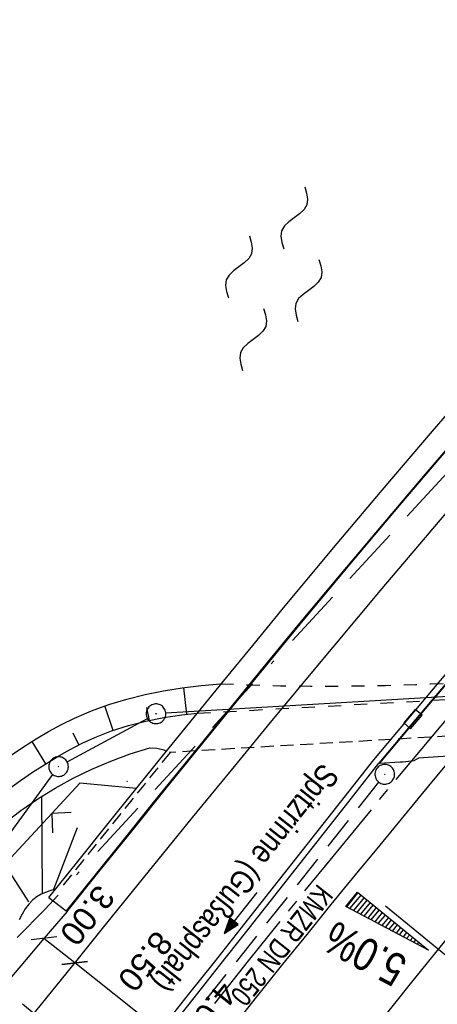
# Model space of a CAD drawing. Extents: x 510526 to 513920, y 467229 to 478797.
# Tile 189 of 256: x 511074 to 511106, y 472806 to 472881. Entities that reach past the tile are written whole.
import ezdxf

# ---------------------------------------------------------------- set-up
doc = ezdxf.new("R2010")
doc.units = 0
doc.header["$LTSCALE"] = 10
doc.header["$MEASUREMENT"] = 0
for name, pattern in [('ACAD_ISO16W100', [73, 15, -6.5, 15, -6.5, 15, -7, 1, -7]), ('ACHSE', [5.5, 4, -0.5, 0.5, -0.5]), ('LT00', [0]), ('LT01', [0.2, 0.1, -0.1]), ('LT17', [0.15, 0.1, -0.05]), ('STRICHLINIE2', [0.375, 0.25, -0.125])]:
    doc.linetypes.add(name, pattern=pattern)
doc.layers.get('0').update_dxf_attribs({"linetype": 'LT00'})
for name, color, linetype in [('--WASSER_NUTZUNG', 180, 'Continuous'), ('-AX-020', 250, 'ACHSE'), ('-GRA-20O', 20, 'LT00'), ('-Halt-Pfeil', 4, 'LT00'), ('-Haltung', 182, 'STRICHLINIE2'), ('-Haltungsbeschriftung', 182, 'LT00'), ('-QUE-20O', 11, 'LT00'), ('BAB-KABEL', 220, 'ACAD_ISO16W100'), ('BEMAßUNG', 255, 'Continuous'), ('DFK_AB_L', 21, 'LT00'), ('DFK_AB_P', 7, 'LT00'), ('DFK_TOPO-SYM', 252, 'LT00'), ('RINNE_TEXT', 11, 'Continuous'), ('V93_AFBR_BAB', 250, 'LT00'), ('V93_BOESCH', 250, 'LT00'), ('V93_BOSCHUNG', 250, 'LT00'), ('V93_BR_KAPPE', 30, 'LT00'), ('V93_BR_WID', 30, 'LT17'), ('V93_KA_PRUF', 182, 'LT00'), ('V93_LD_MARK', 250, 'LT00'), ('V93_RINNE', 182, 'LT00'), ('V93_SINKK', 182, 'LT00'), ('V93_VERDECKT', 253, 'LT00'), ('V93_ZAUN', 40, 'LT00')]:
    doc.layers.add(name, color=color, linetype=linetype)
doc.styles.add('Arial', font='ARIAL.TTF')
doc.styles.add('Beschrift', font='ARIAL.TTF')
doc.styles.add('Haltungsbeschriftung', font='ARIAL.TTF', dxfattribs={"width": 0.75})

# ---------------------------------------------------------------- blocks, each defined once
blk = doc.blocks.new('SYMB7301')
at = {"color": 0, "linetype": 'ByBlock'}
for p, q in [((-0.128693, 0), (0, 0.128693)), ((0, -0.128693), (-0.128693, 0)), ((0, 0.128693), (0.128693, 0)), ((0.128693, 0), (0, -0.128693)), ((0.000059, -0.009738), (0.000059, 0.009897)), ((-0.00901, -0.004339), (-0.002225, -0.009749))]:
    blk.add_line(p, q, dxfattribs=at)
for points in [[(-0.002225, 0.009749), (-0.00901, 0.004339), (-0.00901, -0.004339)], [(0.01, 0), (0.006235, 0.007818), (-0.002225, 0.009749)], [(-0.002225, -0.009749), (0.006235, -0.007818), (0.01, 0)]]:
    blk.add_lwpolyline(points, dxfattribs=at)
blk = doc.blocks.new('SYMB0003')
at = {"color": 0, "linetype": 'ByBlock'}
for p, q in [((-0.015712, 0), (0.010166, 0.012015)), ((0, -0.021257), (-0.015712, 0)), ((0.010166, 0.012015), (0, -0.021257))]:
    blk.add_line(p, q, dxfattribs=at)
for points in [[(-0.031395, 0.499013), (-0.093691, 0.491144), (-0.154509, 0.475528), (-0.21289, 0.452414), (-0.267913, 0.422164), (-0.318712, 0.385257), (-0.364484, 0.342274), (-0.404509, 0.293893), (-0.438154, 0.240877), (-0.464888, 0.184062), (-0.484292, 0.124345), (-0.496058, 0.062667), (-0.5, 0)], [(-0.5, 0), (-0.496058, -0.062667), (-0.484292, -0.124345), (-0.464888, -0.184062), (-0.438154, -0.240877), (-0.404509, -0.293893), (-0.364485, -0.342274), (-0.318712, -0.385257), (-0.267914, -0.422164), (-0.21289, -0.452414), (-0.154509, -0.475529), (-0.093691, -0.491144), (-0.031395, -0.499014), (0.031395, -0.499014)], [(0.5, 0), (0.496057, 0.062667), (0.484292, 0.124345), (0.464888, 0.184062), (0.438153, 0.240877), (0.404509, 0.293893), (0.364484, 0.342274), (0.318712, 0.385257), (0.267913, 0.422164), (0.21289, 0.452414), (0.154509, 0.475528), (0.093691, 0.491144), (0.031395, 0.499013), (-0.031395, 0.499013)], [(0.031395, -0.499014), (0.093691, -0.491144), (0.154509, -0.475529), (0.21289, -0.452414), (0.267914, -0.422164), (0.318712, -0.385257), (0.364485, -0.342274), (0.404509, -0.293893), (0.438154, -0.240877), (0.464889, -0.184062), (0.484292, -0.124345), (0.496058, -0.062667), (0.5, 0)]]:
    blk.add_lwpolyline(points, dxfattribs=at)
blk = doc.blocks.new('SYMB7250')
at = {"color": 0, "linetype": 'ByBlock'}
for points in [[(-0.25, 0.28), (-0.208333, 0.308889), (-0.166667, 0.331111), (-0.125, 0.34), (-0.083333, 0.331111), (-0.041667, 0.308889), (0, 0.28)], [(0, 0.28), (0.041667, 0.251111), (0.083333, 0.228889), (0.125, 0.22), (0.166667, 0.228889), (0.208333, 0.251111), (0.25, 0.28)], [(-0.74, 0), (-0.698333, 0.028889), (-0.656667, 0.051111), (-0.615, 0.06), (-0.573333, 0.051111), (-0.531667, 0.028889), (-0.49, 0)], [(-0.49, 0), (-0.448333, -0.028889), (-0.406667, -0.051111), (-0.365, -0.06), (-0.323333, -0.051111), (-0.281667, -0.028889), (-0.24, 0)], [(0.24, 0), (0.281667, 0.028889), (0.323333, 0.051111), (0.365, 0.06), (0.406667, 0.051111), (0.448333, 0.028889), (0.49, 0)], [(0.49, 0), (0.531667, -0.028889), (0.573333, -0.051111), (0.615, -0.06), (0.656667, -0.051111), (0.698333, -0.028889), (0.74, 0)], [(-0.25, -0.28), (-0.208333, -0.251111), (-0.166667, -0.228889), (-0.125, -0.22), (-0.083333, -0.228889), (-0.041667, -0.251111), (0, -0.28)], [(0, -0.28), (0.041667, -0.308889), (0.083333, -0.331111), (0.125, -0.34), (0.166667, -0.331111), (0.208333, -0.308889), (0.25, -0.28)]]:
    blk.add_lwpolyline(points, dxfattribs=at)
blk = doc.blocks.new('SYMB0011')
at = {"color": 0, "linetype": 'ByBlock'}
for p, q in [((0.5, 0), (-0.5, 0)), ((0, 0.5), (0, -0.5))]:
    blk.add_line(p, q, dxfattribs=at)
blk = doc.blocks.new('SYMB0024')
at = {"color": 0, "linetype": 'ByBlock'}
for p, q in [((-0.5, 0.5), (0, 0)), ((0, 0), (0.5, 0.5))]:
    blk.add_line(p, q, dxfattribs=at)
blk = doc.blocks.new('SYMB0652')
at = {"color": 0, "linetype": 'ByBlock'}
blk.add_lwpolyline([(-0.15, -0.075), (0.15, -0.075), (0.15, 0.075), (-0.15, 0.075), (-0.15, -0.075)], dxfattribs=at)
blk = doc.blocks.new('_Oblique')
at = {"color": 0, "linetype": 'ByBlock', "lineweight": -2}
blk.add_line((-0.5, -0.5), (0.5, 0.5), dxfattribs=at)
blk = doc.blocks.new('SYMB0070')
at = {"color": 0, "linetype": 'ByBlock'}
for p, q in [((-0.5, 0), (0.2, 0)), ((0.5, 0), (0.2, 0.1)), ((0.2, 0.1), (0.2, 0)), ((0.468, 0), (0.21, 0.086)), ((0.21, 0.086), (0.21, -0.086)), ((0.21, -0.086), (0.468, 0)), ((0.22, -0.072), (0.437, 0)), ((0.23, -0.058), (0.405, 0)), ((0.24, -0.045), (0.374, 0)), ((0.342, 0), (0.25, 0.031)), ((0.25, 0.031), (0.25, -0.031)), ((0.25, -0.031), (0.342, 0)), ((0.26, -0.017), (0.31, 0)), ((0.27, -0.003), (0.279, 0))]:
    blk.add_line(p, q, dxfattribs=at)
for points in [[(0.2, 0), (0.2, -0.1), (0.5, 0)], [(0.437, 0), (0.22, 0.072), (0.22, -0.072)], [(0.405, 0), (0.23, 0.058), (0.23, -0.058)], [(0.374, 0), (0.24, 0.045), (0.24, -0.045)], [(0.31, 0), (0.26, 0.017), (0.26, -0.017)], [(0.279, 0), (0.27, 0.003), (0.27, -0.003)]]:
    blk.add_lwpolyline(points, dxfattribs=at)

msp = doc.modelspace()

# ---------------------------------------------------------------- linework, layer by layer
at = {"layer": '-AX-020', "ltscale": 0.2, "flags": 128}
msp.add_lwpolyline([(513881.716, 478796.972), (513877.87, 478787.354), (513870.367, 478768.801), (513862.788, 478750.278), (513855.137, 478731.786), (513847.411, 478713.324), (513839.611, 478694.893), (513831.738, 478676.494), (513823.791, 478658.127), (513815.771, 478639.791), (513807.678, 478621.487), (513799.512, 478603.216), (513791.272, 478584.978), (513782.96, 478566.773), (513774.576, 478548.601), (513766.118, 478530.463), (513757.588, 478512.359), (513748.986, 478494.289), (513740.312, 478476.254), (513731.565, 478458.253), (513722.747, 478440.287), (513713.857, 478422.357), (513704.896, 478404.463), (513695.863, 478386.605), (513686.758, 478368.782), (513677.583, 478350.997), (513668.336, 478333.248), (513659.019, 478315.536), (513649.63, 478297.862), (513640.172, 478280.225), (513630.643, 478262.626), (513621.043, 478245.066), (513611.374, 478227.544), (513601.634, 478210.061), (513591.825, 478192.617), (513586.745, 478183.647), (513576.83, 478166.262), (513566.848, 478148.917), (513556.8, 478131.609), (513546.688, 478114.338), (513536.514, 478097.104), (513526.28, 478079.906), (513515.988, 478062.743), (513505.638, 478045.613), (513495.234, 478028.517), (513484.778, 478011.453), (513474.27, 477994.421), (513463.712, 477977.419), (513453.108, 477960.447), (513442.457, 477943.503), (513431.762, 477926.587), (513421.026, 477909.698), (513410.248, 477892.835), (513399.432, 477875.997), (513388.579, 477859.182), (513377.691, 477842.39), (513366.769, 477825.62), (513355.815, 477808.871), (513344.831, 477792.142), (513333.819, 477775.431), (513322.78, 477758.738), (513311.715, 477742.062), (513300.628, 477725.401), (513289.519, 477708.754), (513278.389, 477692.121), (513267.242, 477675.5), (513256.078, 477658.891), (513244.899, 477642.291), (513233.706, 477625.7), (513222.502, 477609.117), (513211.288, 477592.542), (513200.066, 477575.971), (513188.837, 477559.405), (513177.603, 477542.843), (513166.366, 477526.282), (513154.797, 477509.239), (513142.496, 477491.114), (513130.197, 477472.988), (513117.902, 477454.859), (513105.613, 477436.726), (513093.333, 477418.587), (513081.064, 477400.44), (513068.808, 477382.285), (513056.567, 477364.119), (513044.344, 477345.942), (513032.141, 477327.752), (513019.958, 477309.547), (513007.8, 477291.325), (512995.668, 477273.087), (512983.565, 477254.83), (512971.492, 477236.552), (512959.452, 477218.253), (512947.447, 477199.931), (512935.479, 477181.584), (512923.551, 477163.212), (512911.665, 477144.812), (512899.822, 477126.385), (512888.026, 477107.927), (512876.279, 477089.439), (512864.582, 477070.918), (512852.939, 477052.364), (512841.352, 477033.775), (512829.822, 477015.15), (512818.352, 476996.488), (512806.945, 476977.787), (512795.603, 476959.048), (512789.644, 476949.141), (512778.405, 476930.339), (512767.236, 476911.496), (512756.135, 476892.613), (512745.103, 476873.688), (512734.14, 476854.724), (512723.246, 476835.72), (512712.422, 476816.676), (512701.668, 476797.593), (512690.983, 476778.471), (512680.369, 476759.309), (512669.824, 476740.11), (512659.35, 476720.871), (512648.946, 476701.595), (512638.612, 476682.281), (512628.349, 476662.929), (512618.157, 476643.54), (512608.036, 476624.113), (512597.985, 476604.65), (512588.006, 476585.15), (512578.098, 476565.614), (512568.261, 476546.042), (512558.497, 476526.434), (512548.803, 476506.791), (512539.182, 476487.112), (512529.632, 476467.399), (512520.155, 476447.65), (512510.749, 476427.867), (512501.416, 476408.05), (512492.156, 476388.199), (512482.968, 476368.314), (512473.852, 476348.396), (512464.81, 476328.445), (512455.84, 476308.46), (512446.944, 476288.443), (512438.12, 476268.394), (512429.37, 476248.313), (512420.694, 476228.2), (512412.09, 476208.055), (512403.561, 476187.879), (512395.105, 476167.672), (512386.723, 476147.434), (512378.415, 476127.166), (512370.181, 476106.867), (512362.021, 476086.539), (512353.936, 476066.181), (512345.925, 476045.794), (512337.988, 476025.377), (512330.127, 476004.932), (512322.339, 475984.458), (512314.627, 475963.955), (512306.989, 475943.425), (512299.427, 475922.867), (512291.94, 475902.281), (512284.528, 475881.669), (512277.191, 475861.029), (512269.93, 475840.362), (512262.744, 475819.67), (512255.634, 475798.951), (512248.599, 475778.206), (512241.641, 475757.436), (512234.758, 475736.641), (512227.951, 475715.82), (512221.221, 475694.975), (512214.566, 475674.105), (512207.988, 475653.211), (512201.487, 475632.294), (512200.128, 475627.887), (512194.281, 475608.791), (512188.5, 475589.674), (512182.785, 475570.538), (512177.137, 475551.381), (512171.56, 475532.204), (512166.053, 475513.007), (512160.618, 475493.788), (512155.257, 475474.55), (512149.971, 475455.29), (512148.09, 475448.361), (512142.908, 475429.074), (512137.804, 475409.765), (512132.778, 475390.436), (512127.829, 475371.088), (512122.957, 475351.719), (512118.163, 475332.332), (512113.447, 475312.925), (512108.808, 475293.499), (512104.247, 475274.055), (512099.765, 475254.593), (512095.36, 475235.113), (512091.033, 475215.616), (512086.785, 475196.101), (512082.614, 475176.57), (512078.522, 475157.022), (512074.508, 475137.458), (512070.573, 475117.878), (512066.716, 475098.282), (512063.238, 475080.246), (512059.532, 475060.621), (512055.901, 475040.983), (512052.344, 475021.33), (512048.857, 475001.665), (512045.438, 474981.988), (512042.084, 474962.3), (512038.794, 474942.602), (512035.562, 474922.893), (512032.388, 474903.175), (512029.269, 474883.449), (512026.201, 474863.714), (512023.183, 474843.972), (512020.21, 474824.222), (512017.282, 474804.467), (512014.394, 474784.705), (512011.544, 474764.937), (512008.73, 474745.165), (512005.949, 474725.388), (512003.198, 474705.607), (512000.474, 474685.821), (511997.775, 474666.033), (511995.098, 474646.242), (511992.439, 474626.448), (511989.798, 474606.651), (511987.169, 474586.854), (511984.552, 474567.054), (511981.943, 474547.253), (511979.34, 474527.452), (511976.744, 474507.689), (511975.127, 474495.377), (511973.477, 474482.815), (511971.825, 474470.254), (511970.169, 474457.693), (511968.506, 474445.133), (511966.835, 474432.574), (511965.154, 474420.016), (511963.46, 474407.46), (511961.752, 474394.906), (511960.027, 474382.355), (511958.283, 474369.806), (511956.518, 474357.259), (511954.73, 474344.717), (511952.918, 474332.177), (511951.078, 474319.642), (511949.209, 474307.111), (511947.309, 474294.584), (511945.376, 474282.063), (511943.407, 474269.547), (511941.4, 474257.038), (511939.355, 474244.534), (511937.267, 474232.038), (511935.137, 474219.549), (511932.96, 474207.067), (511930.736, 474194.594), (511928.462, 474182.131), (511926.136, 474169.676), (511923.757, 474157.232), (511921.321, 474144.799), (511918.829, 474132.377), (511916.276, 474119.967), (511913.661, 474107.57), (511910.982, 474095.187), (511908.238, 474082.818), (511905.425, 474070.464), (511902.544, 474058.127), (511899.59, 474045.806), (511896.562, 474033.504), (511893.47, 474021.261), (511890.29, 474008.997), (511887.033, 473996.753), (511883.699, 473984.53), (511880.287, 473972.328), (511876.798, 473960.148), (511873.233, 473947.991), (511869.591, 473935.856), (511865.873, 473923.745), (511862.077, 473911.656), (511858.206, 473899.593), (511854.259, 473887.554), (511850.236, 473875.54), (511846.136, 473863.552), (511841.962, 473851.59), (511837.711, 473839.654), (511833.386, 473827.746), (511828.985, 473815.865), (511824.51, 473804.012), (511819.96, 473792.188), (511815.335, 473780.392), (511810.636, 473768.626), (511805.863, 473756.89), (511801.015, 473745.185), (511796.094, 473733.51), (511791.099, 473721.866), (511786.031, 473710.255), (511780.889, 473698.675), (511775.675, 473687.128), (511770.388, 473675.615), (511765.028, 473664.135), (511759.596, 473652.689), (511754.091, 473641.278), (511748.515, 473629.901), (511742.867, 473618.56), (511737.147, 473607.255), (511731.356, 473595.986), (511725.494, 473584.754), (511719.562, 473573.559), (511713.558, 473562.402), (511707.485, 473551.283), (511701.341, 473540.203), (511695.128, 473529.162), (511688.845, 473518.159), (511682.492, 473507.198), (511676.07, 473496.276), (511669.58, 473485.395), (511663.021, 473474.555), (511656.394, 473463.757), (511649.699, 473453.001), (511642.935, 473442.288), (511636.105, 473431.617), (511629.207, 473420.99), (511622.242, 473410.406), (511615.211, 473399.867), (511608.113, 473389.372), (511600.949, 473378.922), (511593.719, 473368.518), (511586.423, 473358.16), (511579.062, 473347.848), (511571.637, 473337.582), (511564.147, 473327.364), (511556.592, 473317.193), (511548.973, 473307.07), (511541.291, 473296.996), (511533.545, 473286.969), (511525.735, 473276.993), (511517.863, 473267.066), (511509.929, 473257.188), (511501.932, 473247.361), (511493.873, 473237.584), (511485.753, 473227.859), (511477.572, 473218.186), (511475.548, 473215.811), (511467.291, 473206.202), (511458.976, 473196.642), (511450.605, 473187.132), (511442.182, 473177.667), (511433.709, 473168.249), (511425.188, 473158.872), (511416.622, 473149.537), (511408.014, 473140.241), (511399.365, 473130.982), (511390.679, 473121.758), (511381.958, 473112.568), (511373.205, 473103.409), (511364.421, 473094.278), (511355.61, 473085.175), (511346.772, 473076.096), (511337.912, 473067.039), (511329.031, 473058.003), (511320.132, 473048.986), (511311.216, 473039.984), (511302.286, 473030.997), (511293.345, 473022.02), (511284.394, 473013.053), (511275.436, 473004.094), (511266.473, 472995.139), (511255.909, 472984.591), (511236.789, 472965.502), (511230.177, 472958.9), (511223.567, 472952.294), (511216.964, 472945.683), (511210.368, 472939.063), (511203.785, 472932.433), (511197.215, 472925.788), (511190.663, 472919.125), (511184.131, 472912.443), (511177.622, 472905.739), (511171.139, 472899.01), (511164.685, 472892.252), (511158.263, 472885.464), (511151.877, 472878.643), (511145.529, 472871.786), (511139.222, 472864.891), (511132.96, 472857.955), (511126.746, 472850.976), (511120.583, 472843.952), (511114.476, 472836.881), (511109.32, 472830.82), (511103.322, 472823.655), (511097.386, 472816.438), (511091.511, 472809.171), (511085.699, 472801.854), (511079.95, 472794.488), (511074.265, 472787.072), (511068.642, 472779.609), (511063.084, 472772.097), (511057.591, 472764.538), (511052.162, 472756.933), (511046.799, 472749.281), (511041.501, 472741.584), (511036.27, 472733.841), (511031.105, 472726.054), (511026.007, 472718.223), (511020.976, 472710.349), (511016.012, 472702.431), (511011.117, 472694.472), (511006.29, 472686.471), (511001.532, 472678.429), (510996.842, 472670.347), (510992.223, 472662.225), (510987.672, 472654.063), (510983.192, 472645.863), (510978.782, 472637.625), (510974.443, 472629.349), (510970.175, 472621.036), (510965.978, 472612.687), (510961.853, 472604.303), (510957.799, 472595.883), (510953.818, 472587.43), (510949.91, 472578.942), (510946.074, 472570.422), (510942.311, 472561.868), (510938.622, 472553.283), (510935.007, 472544.666), (510931.465, 472536.02), (510927.997, 472527.343), (510924.604, 472518.636), (510921.286, 472509.901), (510918.042, 472501.138), (510914.874, 472492.347), (510911.781, 472483.529), (510908.763, 472474.686), (510905.821, 472465.817), (510902.956, 472456.923), (510900.166, 472448.004), (510897.454, 472439.062), (510894.817, 472430.098), (510892.258, 472421.111), (510889.776, 472412.102), (510887.37, 472403.073), (510885.043, 472394.023), (510882.792, 472384.954), (510880.62, 472375.866), (510878.525, 472366.759), (510876.509, 472357.635), (510874.57, 472348.494), (510872.71, 472339.337), (510870.929, 472330.164), (510869.226, 472320.976), (510867.602, 472311.774), (510866.056, 472302.558), (510864.59, 472293.33), (510863.202, 472284.089), (510861.894, 472274.837), (510860.665, 472265.574), (510859.516, 472256.301), (510858.445, 472247.018), (510857.455, 472237.726), (510856.544, 472228.427), (510855.712, 472219.119), (510854.96, 472209.806), (510854.288, 472200.485), (510853.696, 472191.159), (510853.184, 472181.829), (510852.752, 472172.495), (510852.399, 472163.157), (510852.127, 472153.817), (510851.934, 472144.475), (510851.822, 472135.131), (510851.789, 472125.787), (510851.836, 472116.443), (510851.964, 472107.1), (510852.009, 472104.711), (510852.237, 472095.37), (510852.543, 472086.03), (510852.927, 472076.694), (510853.387, 472067.361), (510853.922, 472058.032), (510854.53, 472048.707), (510855.21, 472039.388), (510855.961, 472030.074), (510856.782, 472020.766), (510857.671, 472011.464), (510858.627, 472002.169), (510859.649, 471992.88), (510860.734, 471983.599), (510861.883, 471974.326), (510863.094, 471965.06), (510864.364, 471955.802), (510865.694, 471946.554), (510867.082, 471937.313), (510868.525, 471928.081), (510870.024, 471918.857), (510871.577, 471909.643), (510873.182, 471900.438), (510874.839, 471891.241), (510876.545, 471882.054), (510878.3, 471872.876), (510880.102, 471863.708), (510881.95, 471854.548), (510883.842, 471845.397), (510885.778, 471836.255), (510887.756, 471827.123), (510889.775, 471817.999), (510891.834, 471808.885), (510893.93, 471799.779), (510896.064, 471790.681), (510898.233, 471781.592), (510900.437, 471772.511), (510902.673, 471763.439), (510904.942, 471754.374), (510907.241, 471745.317), (510909.57, 471736.267), (510911.926, 471727.225), (510914.31, 471718.19), (510916.719, 471709.161), (510919.152, 471700.139), (510921.608, 471691.124), (510924.087, 471682.114), (510926.585, 471673.11), (510929.104, 471664.112), (510931.64, 471655.118), (510934.193, 471646.129), (510936.762, 471637.145), (510939.345, 471628.165), (510941.941, 471619.188), (510944.55, 471610.216), (510947.169, 471601.246), (510949.797, 471592.279), (510952.434, 471583.314), (510955.078, 471574.352), (510957.727, 471565.391), (510960.382, 471556.431), (510963.039, 471547.473), (510967.703, 471531.767), (510970.248, 471523.199), (510975.26, 471506.323), (510980.27, 471489.445), (510985.273, 471472.566), (510990.267, 471455.684), (510995.248, 471438.798), (511000.214, 471421.908), (511005.162, 471405.012), (511010.087, 471388.11), (511014.988, 471371.201), (511019.861, 471354.283), (511024.703, 471337.357), (511029.511, 471320.421), (511034.281, 471303.475), (511039.011, 471286.517), (511043.698, 471269.547), (511048.338, 471252.564), (511052.928, 471235.568), (511057.465, 471218.557), (511061.945, 471201.532), (511066.367, 471184.491), (511070.726, 471167.434), (511075.019, 471150.36), (511079.243, 471133.269), (511083.395, 471116.16), (511086.572, 471102.843), (511090.589, 471085.702), (511094.527, 471068.543), (511098.388, 471051.366), (511102.17, 471034.172), (511105.875, 471016.961), (511109.501, 470999.734), (511113.048, 470982.489), (511116.518, 470965.23), (511119.908, 470947.954), (511123.221, 470930.663), (511126.454, 470913.357), (511129.609, 470896.037), (511132.686, 470878.703), (511135.683, 470861.354), (511138.602, 470843.993), (511141.441, 470826.619), (511144.202, 470809.231), (511146.884, 470791.831), (511149.487, 470774.42), (511152.01, 470756.996), (511154.454, 470739.562), (511156.819, 470722.116), (511159.105, 470704.66), (511161.311, 470687.193), (511163.438, 470669.717), (511165.485, 470652.232), (511165.638, 470650.897), (511167.873, 470631.022), (511170.027, 470611.138), (511172.103, 470591.246), (511174.098, 470571.346), (511176.014, 470551.438), (511177.851, 470531.523), (511179.526, 470512.546), (511180.884, 470496.345), (511182.163, 470480.137), (511183.363, 470463.922), (511184.482, 470447.702), (511185.522, 470431.478), (511186.482, 470415.247), (511187.362, 470399.013), (511188.162, 470382.774), (511188.882, 470366.532), (511189.522, 470350.286), (511190.082, 470334.037), (511190.563, 470317.786), (511190.963, 470301.532), (511191.284, 470285.277), (511191.524, 470269.02), (511191.684, 470252.763), (511191.765, 470236.505), (511191.765, 470220.247), (511191.686, 470203.988), (511191.526, 470187.731), (511191.287, 470171.474), (511191.243, 470169.007), (511190.912, 470152.752), (511190.504, 470136.499), (511190.023, 470120.247), (511189.472, 470103.998), (511188.854, 470087.752), (511188.173, 470071.508), (511187.432, 470055.266), (511186.634, 470039.027), (511185.783, 470022.791), (511184.882, 470006.558), (511183.935, 469990.327), (511182.944, 469974.099), (511181.913, 469957.873), (511180.846, 469941.65), (511179.745, 469925.429), (511178.614, 469909.21), (511177.457, 469892.993), (511176.276, 469876.777), (511175.075, 469860.563), (511173.858, 469844.35), (511172.627, 469828.139), (511171.386, 469811.927), (511170.138, 469795.717), (511168.847, 469778.991), (511030.959, 467993.348), (511029.419, 467973.407), (511027.883, 467953.466), (511026.353, 467933.525), (511024.832, 467913.582), (511023.323, 467893.64), (511021.828, 467873.695), (511020.353, 467853.75), (511018.898, 467833.804), (511017.467, 467813.855), (511016.063, 467793.903), (511014.69, 467773.951), (511013.35, 467753.995), (511012.046, 467734.038), (511010.782, 467714.078), (511009.56, 467694.116), (511008.383, 467674.151), (511007.254, 467654.183), (511006.177, 467634.211), (511005.154, 467614.237), (511004.188, 467594.261), (511003.284, 467574.281), (511002.442, 467554.299), (511001.667, 467534.314), (511000.962, 467514.327), (511000.329, 467494.336), (510999.772, 467474.345), (510999.556, 467465.709), (510999.112, 467445.714), (510998.747, 467425.717), (510998.463, 467405.719), (510998.259, 467385.719), (510998.135, 467365.72), (510998.091, 467345.72), (510998.127, 467325.72), (510998.243, 467305.721), (510998.439, 467285.721), (510998.715, 467265.723), (510999.071, 467245.726), (510999.432, 467229.156)], dxfattribs=at)
at = {"layer": '-GRA-20O', "flags": 128}
msp.add_lwpolyline([(511101.991, 472813.378), (511126.456, 472793.407), (511119.024, 472784.304), (511148.616, 472760.147)], dxfattribs=at)
at = {"layer": '-Haltung'}
for p, q in [((511101.48, 472822.817), (511083.044, 472799.6)), ((511082, 472799.491), (511066.977, 472811.925))]:
    msp.add_line(p, q, dxfattribs=at)
at = {"layer": '-QUE-20O'}
for p, q in [((511099.9, 472814.386), (511099.021, 472813.309)), ((511099.291, 472813.165), (511100.132, 472814.196)), ((511100.365, 472814.006), (511099.561, 472813.022)), ((511099.832, 472812.879), (511100.597, 472813.816)), ((511100.83, 472813.627), (511100.102, 472812.736)), ((511100.373, 472812.592), (511101.062, 472813.437)), ((511101.294, 472813.247), (511100.643, 472812.449)), ((511100.913, 472812.306), (511101.527, 472813.058)), ((511101.759, 472812.868), (511101.184, 472812.163)), ((511101.454, 472812.019), (511101.992, 472812.678)), ((511102.224, 472812.488), (511101.724, 472811.876)), ((511101.995, 472811.733), (511102.456, 472812.299)), ((511102.689, 472812.109), (511102.265, 472811.59)), ((511102.535, 472811.447), (511102.921, 472811.919)), ((511103.154, 472811.73), (511102.806, 472811.303)), ((511103.076, 472811.16), (511103.386, 472811.54)), ((511103.618, 472811.35), (511103.346, 472811.017)), ((511103.617, 472810.874), (511103.851, 472811.161)), ((511104.083, 472810.971), (511103.887, 472810.73)), ((511104.157, 472810.587), (511104.316, 472810.781)), ((511104.548, 472810.591), (511104.428, 472810.444)), ((511104.698, 472810.301), (511104.78, 472810.402)), ((511105.013, 472810.212), (511104.968, 472810.157)), ((511105.239, 472810.014), (511105.245, 472810.022))]:
    msp.add_line(p, q, dxfattribs=at)
msp.add_lwpolyline([(511098.978, 472813.331), (511099.863, 472814.416), (511105.286, 472809.989), (511098.978, 472813.331)], dxfattribs=at)
at = {"layer": 'BAB-KABEL', "ltscale": 0.03, "flags": 128}
msp.add_lwpolyline([(513339.839, 477816.319), (513312.266, 477774.649), (513284.672, 477732.996), (513252.5, 477694.412), (513223.881, 477653.496), (513195.795, 477612.121), (513167.629, 477570.875), (513139.88, 477529.298), (513111.793, 477487.916), (513083.807, 477446.454), (513055.844, 477404.978), (513022.492, 477355.034), (513000.515, 477321.52), (512973.122, 477279.62), (512945.422, 477237.871), (512917.575, 477196.217), (512879.155, 477137.499), (512858.339, 477103.216), (512837.389, 477068.954), (512811.451, 477026.06), (512784.195, 476983.896), (512756.652, 476941.559), (512731.123, 476898.632), (512706.393, 476854.964), (512681.949, 476811.101), (512658.869, 476770.394), (512633.742, 476723.052), (512609.823, 476678.973), (512586.03, 476634.72), (512574.463, 476609.04), (512565.77, 476584.237), (512545.206, 476542.916), (512523.454, 476497.739), (512501.769, 476452.474), (512480.246, 476407.171), (512458.846, 476361.789), (512438.563, 476315.939), (512418.177, 476270.118), (512378.72, 476177.833), (512359.892, 476131.364), (512341.348, 476084.783), (512322.575, 476038.314), (512304.817, 475991.341), (512287.677, 475944.24), (512270.282, 475897.168), (512254.121, 475849.696), (512237.768, 475802.276), (512221.53, 475754.824), (512205.859, 475707.192), (512190.782, 475659.377), (512175.78, 475611.52), (512161.516, 475563.423), (512145.692, 475515.804), (512137.725, 475496.074), (512130.625, 475467.918), (512119.035, 475418.91), (512105.583, 475370.555), (512100.73, 475351.099), (512084.182, 475320.513), (512082.618, 475318.668), (512071.987, 475296.243), (512062.064, 475264.372), (512059.316, 475232.902), (512061.872, 475193.176), (512054.818, 475143.1), (512045.689, 475099.989), (512036.29, 475050.898), (512027.273, 475001.725), (512018.223, 474952.549), (512008.899, 474903.418), (512000.14, 474854.229), (511992.355, 474804.855), (511985.273, 474755.369), (511977.385, 474700.851), (511969.41, 474646.425), (511966.53, 474615.204), (511972.795, 474604.79), (511970.049, 474596.165), (511959.565, 474586.374), (511941.907, 474517.478), (511936.852, 474477.772), (511926.657, 474399.733), (511919.973, 474355.376), (511910.09, 474296.615), (511899.454, 474238.126), (511883.784, 474152.683), (511870.289, 474094.001), (511857.131, 474053.876), (511852.776, 474012.454), (511853.171, 473966.862), (511852.492, 473957.146), (511851.311, 473949.656), (511841.692, 473942.065), (511825.821, 473895.229), (511826.651, 473894.117), (511810.899, 473851.945), (511793.573, 473805.027), (511775.285, 473758.358), (511755.124, 473712.475), (511734.052, 473667.008), (511712.225, 473621.972), (511689.498, 473577.273), (511665.157, 473533.497), (511639.854, 473490.241), (511612.908, 473448.14), (511601.588, 473431.806), (511558.048, 473366.072), (511514.894, 473306.01), (511484.056, 473267.454), (511450.631, 473224.7), (511393.065, 473164.53), (511363.017, 473132.866), (511308.517, 473076.446), (511275.572, 473040.359), (511243.006, 473009.331), (511235.22, 472986.054), (511231.03, 472981.056), (511075.99, 472813.106), (511070.243, 472807.304), (511057.801, 472797.513), (511038.028, 472769.96), (511010.695, 472730.526), (510983.876, 472687.185), (510959.577, 472643.761), (510934.3, 472604.326), (510904.804, 472574.327), (510913.914, 472558.288), (510911.702, 472550.665), (510911.228, 472549.239), (510895.971, 472514.712), (510882.655, 472477.924), (510872.403, 472460.753), (510857.497, 472432.352), (510836.101, 472381.12), (510836.281, 472368.894), (510832.944, 472355.972), (510830.181, 472332.026), (510848.219, 472325.537), (510838.512, 472271.416), (510831.965, 472215.431), (510830.702, 472169.392), (510828.833, 472118.665), (510829.075, 472067.625), (510833.949, 472011.739), (510842.444, 471951.437), (510849.978, 471906.34), (510856.18, 471866.272), (510867.229, 471812.821), (510879.853, 471762.875), (510891.506, 471713.806), (510903.789, 471665.07), (510916.063, 471616.285), (510929.638, 471568.076), (510950.958, 471501.368), (510971.606, 471429.824), (510974.35, 471422.765), (510989.551, 471366.875), (511004.499, 471314.199), (511016.364, 471270.838), (511026.276, 471232.419), (511039.24, 471184.146), (511056.597, 471116.881), (511065.905, 471078.265), (511077.604, 471030.011), (511089.225, 470981.622), (511098.911, 470932.895), (511107.165, 470884.025), (511116.152, 470835.042), (511125.079, 470786.059), (511133.148, 470736.973), (511137.299, 470706.315), (511129.89, 470689.715), (511129.543, 470684.612), (511132.443, 470671.581), (511143.113, 470670.948), (511145.784, 470638.261), (511151.08, 470588.888), (511155.977, 470539.416), (511159.512, 470489.779), (511162.627, 470440.141), (511165.944, 470390.621), (511167.842, 470340.945), (511167.805, 470291.237), (511167.773, 470272.425), (511169.192, 470243.962), (511168.974, 470223.344), (511163.734, 470203.872), (511151.457, 470170.118), (511152.401, 470145.764), (511161.627, 470107.325), (511162.261, 470078.654), (511157.084, 470021.39), (511153.973, 469975.779), (511150.229, 469924.108), (511146.614, 469878.373), (511141.044, 469826.728), (511133.852, 469745.039), (511131.815, 469700.017), (511128.932, 469655.166), (511125.194, 469595.287), (511130.663, 469554.69), (511130.405, 469544.669), (511121.691, 469477.401)], dxfattribs=at)
at = {"layer": 'BEMAßUNG'}
for p, q in [((511078.277, 472809.027), (511075.93, 472810.887)), ((511084.779, 472803.876), (511078.277, 472809.027))]:
    msp.add_line(p, q, dxfattribs=at)
at = {"layer": 'DFK_AB_L'}
for p, q in [((511126.45, 472830.49), (511085.229, 472828.064)), ((511077.7, 472824.347), (511083.821, 472827.663)), ((511073.03, 472818.458), (511076.6, 472823.383))]:
    msp.add_line(p, q, dxfattribs=at)
at = {"layer": 'V93_AFBR_BAB'}
for points in [[(511077.701, 472812.95), (511080.229, 472816.091), (511082.759, 472819.231), (511085.293, 472822.368), (511087.831, 472825.501), (511090.377, 472828.627), (511092.932, 472831.746), (511095.498, 472834.857), (511099.28, 472839.397), (511103.088, 472843.915), (511106.922, 472848.411), (511110.781, 472852.886), (511114.044, 472856.631), (511117.323, 472860.362), (511120.616, 472864.08), (511123.923, 472867.787), (511127.241, 472871.483), (511131.377, 472876.061), (511135.53, 472880.625), (511139.7, 472885.173)], [(511073.938, 472782.965), (511075.999, 472785.668), (511078.069, 472788.365), (511080.145, 472791.058), (511082.226, 472793.746), (511084.2, 472796.289), (511086.18, 472798.828), (511088.165, 472801.362), (511090.158, 472803.89), (511092.16, 472806.411), (511094.172, 472808.923), (511096.014, 472811.202), (511097.864, 472813.475), (511099.721, 472815.742), (511101.584, 472818.005), (511103.451, 472820.264), (511105.321, 472822.521), (511107.192, 472824.777)], [(511077.701, 472812.95), (511075.926, 472810.883), (511074.154, 472808.813), (511072.386, 472806.74)]]:
    msp.add_lwpolyline(points, dxfattribs=at)
at = {"layer": 'V93_BOESCH'}
for points in [[(511073.431, 472824.87), (511074.372, 472825.498), (511075.322, 472826.1), (511076.284, 472826.67), (511077.259, 472827.202), (511078.252, 472827.691), (511079.557, 472828.249), (511080.892, 472828.729), (511082.254, 472829.139), (511083.642, 472829.483), (511085.052, 472829.766), (511086.484, 472829.994), (511087.934, 472830.173), (511089.402, 472830.307), (511089.466, 472830.311)], [(511073.221, 472822.285), (511074.137, 472822.931), (511075.058, 472823.56), (511075.986, 472824.164), (511076.924, 472824.739), (511077.875, 472825.278), (511078.839, 472825.775), (511079.821, 472826.224), (511081.091, 472826.715), (511082.391, 472827.126), (511083.717, 472827.462), (511085.068, 472827.729), (511086.442, 472827.934), (511087.631, 472828.061)], [(511072.902, 472819.682), (511074.152, 472820.641), (511075.449, 472821.534), (511076.789, 472822.361), (511078.17, 472823.119), (511079.587, 472823.806), (511081.038, 472824.419), (511082.518, 472824.959), (511084.023, 472825.422), (511084.551, 472825.388), (511085.068, 472825.272), (511085.293, 472825.182)], [(511076.791, 472814.637), (511076.375, 472814.509), (511076.038, 472814.394), (511075.716, 472814.26), (511075.417, 472814.098), (511075.067, 472813.833), (511074.762, 472813.514), (511074.494, 472813.149), (511074.256, 472812.747), (511074.04, 472812.318)]]:
    msp.add_lwpolyline(points, dxfattribs=at)
at = {"layer": 'V93_BOSCHUNG'}
for p, q in [((511086.841, 472827.981), (511086.596, 472830.009)), ((511081.218, 472826.758), (511080.571, 472828.62)), ((511083.984, 472827.52), (511083.769, 472828.491)), ((511078.579, 472825.646), (511078.147, 472826.54)), ((511076.06, 472824.21), (511075.029, 472825.918)), ((511075.819, 472814.375), (511075.761, 472821.738)), ((511076.687, 472814.637), (511078.486, 472819.361)), ((511074.775, 472813.679), (511073.152, 472816.23))]:
    msp.add_line(p, q, dxfattribs=at)
at = {"layer": 'V93_BR_KAPPE'}
msp.add_line((511076.289, 472814.013), (511077.625, 472812.994), dxfattribs=at)
for points in [[(511156.303, 472886.243), (511152.122, 472881.743), (511148.053, 472877.335), (511143.999, 472872.913), (511139.96, 472868.477), (511135.938, 472864.026), (511132.582, 472860.285), (511129.239, 472856.531), (511125.912, 472852.765), (511122.6, 472848.984), (511119.306, 472845.188), (511116.744, 472842.211), (511114.192, 472839.225), (511111.648, 472836.232), (511109.111, 472833.234), (511106.579, 472830.231), (511104.05, 472827.226), (511101.522, 472824.219)], [(511076.289, 472814.013), (511078.504, 472816.767), (511080.72, 472819.521), (511082.939, 472822.272), (511085.162, 472825.02), (511087.389, 472827.764), (511089.623, 472830.503), (511091.864, 472833.236), (511094.114, 472835.962), (511097.917, 472840.524), (511101.746, 472845.064), (511105.601, 472849.581), (511109.481, 472854.078), (511112.75, 472857.83), (511116.034, 472861.569), (511119.332, 472865.295), (511122.643, 472869.01), (511125.965, 472872.715), (511129.307, 472876.42), (511132.661, 472880.115), (511136.026, 472883.8)], [(511138.288, 472883.735), (511135.501, 472880.703), (511132.722, 472877.665), (511129.951, 472874.618), (511127.19, 472871.563), (511123.04, 472866.932), (511118.913, 472862.28), (511114.809, 472857.608), (511110.726, 472852.917), (511107.64, 472849.343), (511104.568, 472845.757), (511101.51, 472842.158), (511098.468, 472838.546), (511095.444, 472834.92), (511093.194, 472832.198), (511090.953, 472829.469), (511088.72, 472826.733), (511086.493, 472823.991), (511084.271, 472821.246), (511082.054, 472818.497), (511079.839, 472815.746), (511077.625, 472812.994)], [(511107.142, 472824.816), (511104.511, 472824.625), (511104.157, 472824.443), (511103.343, 472824.328), (511103.134, 472824.329), (511101.522, 472824.219)]]:
    msp.add_lwpolyline(points, dxfattribs=at)
at = {"layer": 'V93_BR_WID'}
msp.add_lwpolyline([(511120.632, 472820.653), (511126.426, 472827.468), (511085.56, 472825.076), (511077.128, 472814.63)], dxfattribs=at)
at = {"layer": 'V93_LD_MARK'}
for points in [[(511204.245, 472918.373), (511199.266, 472913.279), (511194.298, 472908.174), (511190.079, 472903.82), (511185.869, 472899.457), (511181.669, 472895.084), (511177.48, 472890.7), (511173.305, 472886.304), (511169.142, 472881.896), (511164.994, 472877.474), (511160.861, 472873.038), (511156.745, 472868.588), (511152.646, 472864.121), (511148.566, 472859.637), (511144.506, 472855.136), (511140.466, 472850.616), (511136.448, 472846.078), (511132.452, 472841.519), (511128.48, 472836.939), (511122.241, 472829.643), (511116.063, 472822.293), (511109.949, 472814.89), (511103.897, 472807.434), (511097.908, 472799.927)], [(511074.544, 472804.403), (511076.5, 472806.817), (511078.454, 472809.234), (511080.407, 472811.651), (511082.362, 472814.067), (511084.319, 472816.481), (511087.275, 472820.111), (511090.241, 472823.732), (511093.218, 472827.344), (511096.207, 472830.947), (511101.753, 472837.567), (511107.339, 472844.152), (511112.967, 472850.702), (511118.352, 472856.895), (511123.773, 472863.057), (511129.227, 472869.189), (511134.716, 472875.291), (511140.237, 472881.364), (511145.789, 472887.408), (511151.372, 472893.424), (511156.984, 472899.412)]]:
    msp.add_lwpolyline(points, dxfattribs=at)
at = {"layer": 'V93_RINNE'}
for points in [[(511155.859, 472886.518), (511151.659, 472881.999), (511148.408, 472878.481), (511145.165, 472874.954), (511141.933, 472871.419), (511138.712, 472867.873), (511135.502, 472864.317), (511132.162, 472860.59), (511128.836, 472856.851), (511125.525, 472853.099), (511122.229, 472849.333), (511118.95, 472845.553), (511116.378, 472842.565), (511113.815, 472839.569), (511111.26, 472836.567), (511108.711, 472833.559), (511106.167, 472830.547), (511103.625, 472827.533), (511101.085, 472824.518)], [(511156.271, 472886.273), (511152.09, 472881.773), (511148.021, 472877.365), (511143.967, 472872.943), (511139.928, 472868.507), (511135.906, 472864.056), (511132.55, 472860.315), (511129.207, 472856.561), (511125.88, 472852.795), (511122.568, 472849.014), (511119.274, 472845.218), (511116.712, 472842.241), (511114.16, 472839.255), (511111.616, 472836.262), (511109.079, 472833.264), (511106.547, 472830.261), (511104.018, 472827.256), (511101.49, 472824.249)], [(511072.907, 472787.878), (511075.673, 472791.469), (511077.612, 472793.963), (511079.56, 472796.451), (511081.514, 472798.934), (511083.472, 472801.413), (511085.434, 472803.89), (511087.397, 472806.366), (511089.36, 472808.842), (511091.321, 472811.319), (511093.869, 472814.547), (511096.412, 472817.779), (511098.952, 472821.014), (511101.49, 472824.249)], [(511101.085, 472824.518), (511098.537, 472821.279), (511095.987, 472818.042), (511093.436, 472814.806), (511090.88, 472811.573), (511088.911, 472809.088), (511086.941, 472806.604), (511084.972, 472804.12), (511083.004, 472801.635), (511081.04, 472799.146), (511079.082, 472796.653), (511077.131, 472794.155), (511075.188, 472791.65), (511072.997, 472788.8)]]:
    msp.add_lwpolyline(points, dxfattribs=at)
at = {"layer": 'V93_VERDECKT', "linetype": 'LT01', "flags": 128}
msp.add_lwpolyline([(511089.402, 472830.307, 0.024682), (511107.727, 472830.409, 0.025653), (511125.261, 472832.278, 0.000314), (511127.086, 472832.569, 0.023244), (511127.11, 472832.574, 0.036137), (511128.082, 472832.901, 0.029523), (511129.209, 472833.452, 0.005299), (511130.162, 472834.004, -0.00234), (511132.312, 472835.266, -0.003928), (511133.064, 472835.695, -0.001953), (511134.587, 472836.54)], format="xyb", dxfattribs=at)
msp.add_lwpolyline([(511087.631, 472828.061), (511123.49, 472830.032), (511125.339, 472830.328), (511126.964, 472830.914), (511130.541, 472832.913), (511132.267, 472833.868)], dxfattribs=at)
at = {"layer": 'V93_ZAUN'}
for points in [[(511082.983, 472822.326), (511078.67, 472822.732), (511076.53, 472820.425)], [(511076.53, 472820.425), (511067.701, 472810.906), (511066.704, 472810.587), (511065.801, 472810.235)]]:
    msp.add_lwpolyline(points, dxfattribs=at)

# ---------------------------------------------------------------- block references
at = {"layer": '--WASSER_NUTZUNG', "xscale": 9.99999999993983, "yscale": 10.00000000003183, "zscale": 10, "rotation": 251.2882999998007}
msp.add_blockref('SYMB7250', (511093.462, 472861.201), dxfattribs=at)
at = {"layer": '-Halt-Pfeil', "xscale": 4.000000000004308, "yscale": 4, "zscale": 4, "rotation": 231.5465221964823}
msp.add_blockref('SYMB0070', (511090.936, 472812.832), dxfattribs=at)
at = {"layer": 'BEMAßUNG', "yscale": 1.400000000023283, "zscale": 1.4}
for p, xscale, rotation in [((511075.93, 472810.887), 1.399999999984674, 141.6067986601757), ((511078.277, 472809.027), 1.399999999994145, 141.6067986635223), ((511078.277, 472809.027), 1.399999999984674, 321.6067986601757)]:
    msp.add_blockref('_Oblique', p, dxfattribs=dict(at, xscale=xscale, rotation=rotation))
at = {"layer": 'DFK_AB_P', "xscale": 1.499999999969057, "yscale": 1.5, "zscale": 1.5, "rotation": 251.2881100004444}
for p in [(511084.48, 472828.02), (511077.04, 472823.99)]:
    msp.add_blockref('SYMB0003', p, dxfattribs=at)
at = {"layer": 'DFK_TOPO-SYM', "xscale": 0.1, "yscale": 0.1, "zscale": 0.1, "rotation": 359.99968}
msp.add_blockref('SYMB7301', (511082.27, 472822.88), dxfattribs=at)
at = {"layer": 'V93_BR_WID', "xscale": 0.1000000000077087, "yscale": 0.1000000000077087, "zscale": 0.1, "rotation": 232.4313122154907}
msp.add_blockref('SYMB0011', (511085.56, 472825.076), dxfattribs=at)
at = {"layer": 'V93_KA_PRUF', "xscale": 1.499999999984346, "yscale": 1.5, "zscale": 1.5, "rotation": 232.4313115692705}
msp.add_blockref('SYMB0003', (511101.946, 472823.404), dxfattribs=at)
at = {"layer": 'V93_SINKK', "xscale": 4.500000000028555, "yscale": 4.5, "zscale": 4.5, "rotation": 229.8903619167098}
msp.add_blockref('SYMB0652', (511104.099, 472827.617), dxfattribs=at)
at = {"layer": 'V93_ZAUN', "xscale": 2.099999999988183, "yscale": 2.100000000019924, "zscale": 2.1, "rotation": 227.1539321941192}
msp.add_blockref('SYMB0024', (511076.53, 472820.425), dxfattribs=at)

# ---------------------------------------------------------------- texts
at = {"layer": '-Haltungsbeschriftung', "style": 'Haltungsbeschriftung', "width": 0.75}
msp.add_text('KMZR DN 250', height=1.6, rotation=231.54652, dxfattribs=at).set_placement((511096.845, 472815.124))
at = {"layer": '-QUE-20O', "style": 'Beschrift', "width": 0.8}
msp.add_text('5.0%%%', height=2.5, rotation=-207.91666, dxfattribs=at).set_placement((511103.814, 472809.332))
at = {"layer": 'BEMAßUNG', "char_height": 1.8, "attachment_point": 5, "rotation": 231.6068, "style": 'Arial'}
for s, insert in [('\\A1;3.00', (511079.236, 472812.649)), ('\\A1;8.50', (511083.662, 472809.145)), ('\\A1;4.00', (511088.589, 472805.286))]:
    msp.add_mtext(s, dxfattribs=dict(at, insert=insert))
at = {"layer": 'RINNE_TEXT', "style": 'Arial', "width": 0.8}
msp.add_text('Spitzrinne (Gußasphalt)', height=1.8, rotation=231.70104, dxfattribs=at).set_placement((511097.161, 472824.359))

doc.saveas('drawing.dxf')
